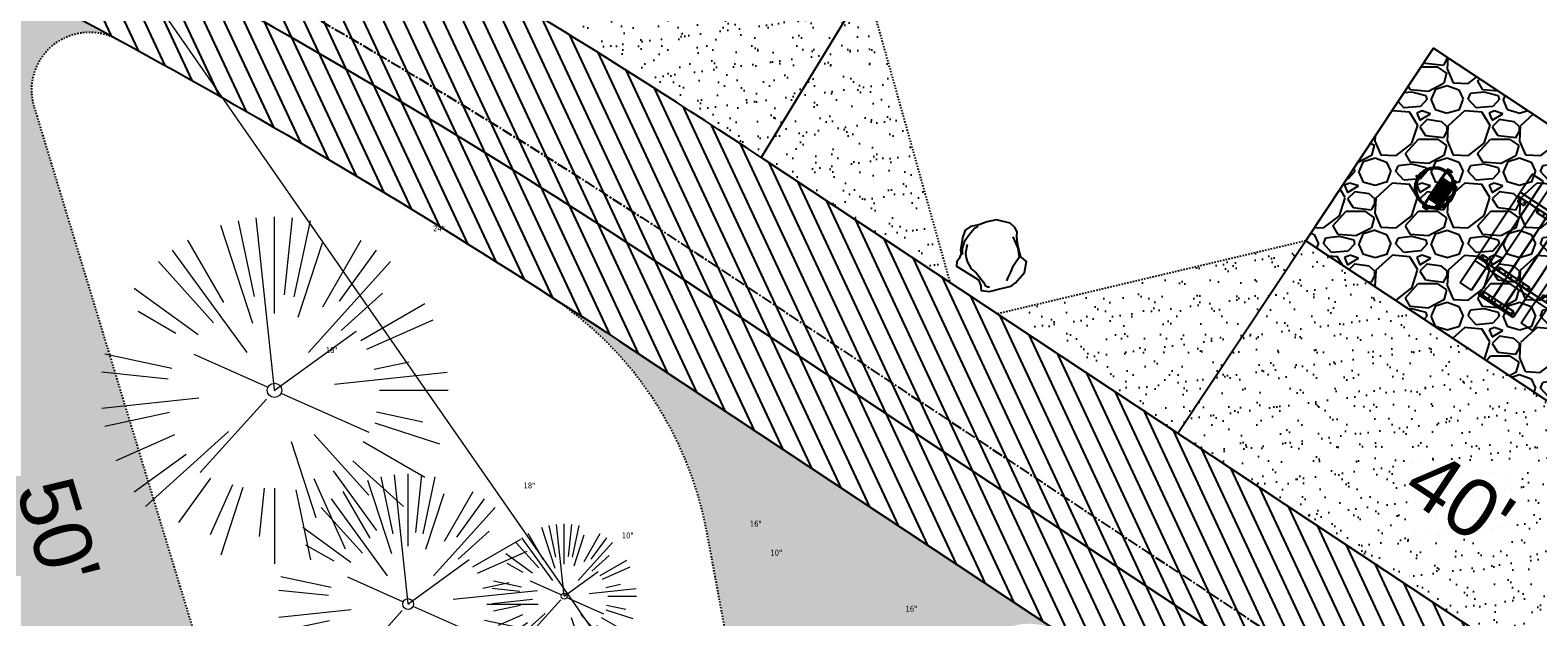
# Model space of a CAD drawing. Header units: feet. Extents: x 1134296 to 1140710, y 647902 to 649877.
# Tile 51 of 57: x 1134967 to 1135071, y 649199 to 649240. Entities that reach past the tile are written whole.
import ezdxf
from ezdxf.lldxf.tags import DXFTag

# ---------------------------------------------------------------- set-up
doc = ezdxf.new("R2010")
doc.units = ezdxf.units.FT
doc.header["$MEASUREMENT"] = 0
doc.linetypes.add('CENTER2', pattern=[1.125, 0.75, -0.125, 0.125, -0.125])
doc.linetypes.add('RAD', pattern=[0.13, 0.08, -0.05])
for name, color, linetype, lineweight in [('-ANGLE-IRON', 8, 'Continuous', 25), ('V-SITE-VEGE', 55, 'Continuous', 18), ('V-SITE-VEGE-TEXT', 8, 'Continuous', 18), ('V-UTIL-WATR-LINE', 8, 'WATER', 15)]:
    doc.layers.add(name, color=color, linetype=linetype, lineweight=lineweight)
for name, color, linetype in [('-BOLTS-LAGS-SCREWS', 7, 'Continuous'), ('-CONCRETE', 9, 'Continuous'), ('-HARDWARE', 7, 'Continuous'), ('-TIMBER', 5, 'Continuous'), ('C-CAMPSITE-PADS', 6, 'Continuous'), ('C-PRKG-ASPH', 8, 'Continuous'), ('C-PRKG-GRVL', 8, 'Continuous'), ('C-ROAD-ASPHALT', 1, 'Continuous'), ('C-ROAD-CNTR', 1, 'CENTER2'), ('C-ROAD-GRVL', 1, 'RAD'), ('C-SWLK-GRVL-PATT', 8, 'Continuous'), ('C-UTIL-WATER-MEP', 7, 'WATER (.5x)'), ('G-XREF', 7, 'Continuous'), ('L-BARRIERROCK', 6, 'Continuous')]:
    doc.layers.add(name, color=color, linetype=linetype)
doc.styles.add('Arial', font='arial.ttf')
doc.styles.add('SEI-Dim & Leader', font='tahoma.ttf')
doc.styles.get("Standard").update_dxf_attribs({"font": 'arial.ttf'})
tags = doc.linetypes.add('WATER', pattern='A,1.5,-0.2,["W",Standard,S=0.08,R=0,X=-0.1,Y=-0.04],-0.05', length=1.75).pattern_tags.tags
tags[6] = DXFTag(74, 10)
tags = doc.linetypes.add('WATER (.5x)', pattern='A,0.75,-0.2,["W",Standard,S=0.08,R=0,X=-0.1,Y=-0.04],-0.05', length=1).pattern_tags.tags
tags[6] = DXFTag(74, 10)
pattern_1 = [(37.50000000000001, (0, 0), (-0.06299335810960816, 1.926823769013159), [0, -1.52, 0, -1.7, 0, -1.625]), (7.499999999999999, (0, 0), (1.769776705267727, 2.82214606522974), [0, -0.82, 0, -1.37, 0, -0.525]), (327.5, (-1.23, 0), (3.114141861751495, 0.005659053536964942), [0, -0.5, 0, -1.8, 0, -2.35]), (317.5, (-1.23, 0), (3.006126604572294, 0.8776755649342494), [0, -0.25, 0, -1.18, 0, -1.35])]

# ---------------------------------------------------------------- blocks, each defined once
blk = doc.blocks.new('V-SITE-VEGE-Coniferious Tree 2')
at = {"color": 0, "linetype": 'ByBlock'}
for p, q in [((-0.0574950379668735, 0.2703678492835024), (-0.1039851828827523, 0.4890788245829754)), ((-0.0003172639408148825, 0.0025937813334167), (-0.05229705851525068, 0.4972664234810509)), ((-3.601054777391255e-05, 0.2219193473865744), (-3.601054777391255e-05, 0.5000060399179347)), ((0.02890183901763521, 0.2753366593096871), (0.05222503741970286, 0.4972664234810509)), ((0.0571938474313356, 0.2692740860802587), (0.1039131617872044, 0.4890788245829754)), ((-0.06264093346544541, 0.1926377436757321), (-0.1545378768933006, 0.4755369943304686)), ((-0.07913071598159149, 0.1088658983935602), (-0.2939353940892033, 0.4045257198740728)), ((-0.1460065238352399, 0.2528363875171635), (-0.2500390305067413, 0.4330260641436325)), ((0.06850648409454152, 0.2109817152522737), (0.1382469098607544, 0.425630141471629)), ((0.139142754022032, 0.2410654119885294), (0.2499670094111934, 0.4330260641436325)), ((0.1868724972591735, 0.2572635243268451), (0.2938633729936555, 0.4045257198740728)), ((-0.1756943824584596, 0.1950752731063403), (-0.3346129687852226, 0.3715878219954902)), ((0.09777767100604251, 0.108636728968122), (0.3345409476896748, 0.3715878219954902)), ((-0.2201011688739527, 0.1598873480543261), (-0.4045617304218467, 0.2938993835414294)), ((0.1919663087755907, 0.1728666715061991), (0.3115823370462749, 0.2805763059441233)), ((-0.2844040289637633, 0.1641894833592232), (-0.393144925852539, 0.2269610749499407)), ((0.2487690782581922, 0.143647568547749), (0.4329900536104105, 0.2500030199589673)), ((0.2658942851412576, 0.1183972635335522), (0.4567507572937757, 0.2033670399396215)), ((-0.0009318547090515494, -0.0006770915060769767), (0.2349564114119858, 0.1707208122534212)), ((-0.2961437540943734, 0.06292784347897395), (-0.4891148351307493, 0.1039491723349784)), ((-0.01992166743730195, 0.008854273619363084), (-0.2318825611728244, 0.1032199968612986)), ((-0.3060292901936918, 0.03215663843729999), (-0.4973024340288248, 0.05226104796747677)), ((0.173080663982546, 0.01818771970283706), (0.497230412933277, 0.05226104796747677)), ((0.2872695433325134, 0.06106323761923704), (0.3884790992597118, 0.08257391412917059)), ((0.3024988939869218, 0), (0.4999700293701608, 0)), ((-0.2182782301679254, -0.02292736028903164), (-0.4973024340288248, -0.05226104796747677)), ((-0.02300503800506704, -0.02554197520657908), (-0.2137781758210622, -0.2373882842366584)), ((0.01849546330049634, -0.008260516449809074), (0.2719985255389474, -0.1211160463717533)), ((-0.302185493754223, -0.0642195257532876), (-0.4891148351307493, -0.1039491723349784)), ((0.2936342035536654, -0.06241742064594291), (0.4274066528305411, -0.09084484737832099)), ((-0.2881436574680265, -0.1282723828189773), (-0.4568227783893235, -0.2033670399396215)), ((-0.1320480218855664, -0.1188660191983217), (-0.3716238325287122, -0.3345769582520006)), ((0.1143820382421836, -0.1271057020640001), (0.2718110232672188, -0.301920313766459)), ((0.2891445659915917, -0.09395946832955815), (0.4755009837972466, -0.1545018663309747)), ((0.04781873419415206, -0.1473038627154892), (0.1192466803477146, -0.3671294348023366)), ((0.2555295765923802, -0.1475434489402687), (0.4329900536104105, -0.2500030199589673)), ((-0.254528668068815, -0.1848980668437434), (-0.4045617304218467, -0.2938993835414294)), ((0.2253521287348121, -0.2029399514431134), (0.3715518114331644, -0.3345769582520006)), ((-0.1842986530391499, -0.2536176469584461), (-0.2766747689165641, -0.3807650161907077)), ((0.1131111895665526, -0.2541280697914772), (0.2033310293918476, -0.4567867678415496)), ((0.1688618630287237, -0.2324611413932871), (0.2938633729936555, -0.4045257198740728)), ((-0.1213812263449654, -0.2725449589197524), (-0.1855903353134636, -0.4167758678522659)), ((-0.09098502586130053, -0.2799408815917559), (-0.1545378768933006, -0.4755369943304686)), ((-0.02966136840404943, -0.2817638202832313), (-0.04434904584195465, -0.4216092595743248)), ((-3.601054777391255e-05, -0.2817638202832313), (-3.601054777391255e-05, -0.5000060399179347)), ((0.06104806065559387, -0.2873055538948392), (0.1039131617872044, -0.4890788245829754))]:
    blk.add_line(p, q, dxfattribs=at)
blk.add_circle((-3.601054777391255e-05, 0), 0.02083358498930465)
blk = doc.blocks.new('C_XBASE-PACTOLA_02403811')
at = {"layer": 'V-UTIL-WATR-LINE', "flags": 128}
blk.add_lwpolyline([(1134946.432, 649283.888), (1135074.541151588, 649099.5990538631), (1135109.755, 649053.73), (1135113.62, 649049.674), (1135081.394236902, 648993.5410676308), (1135100.461075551, 648963.8033200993), (1135008.674239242, 648766.4398010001)], dxfattribs=at)
at = {"layer": 'V-SITE-VEGE', "xscale": 23.99971008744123, "yscale": 23.99971008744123, "zscale": 23.99971008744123, "rotation": 8.537736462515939e-07}
blk.add_blockref('V-SITE-VEGE-Coniferious Tree 2', (1134983.934, 649214.889), dxfattribs=at)
at = {"layer": 'V-SITE-VEGE'}
for p, xscale, yscale, zscale in [((1134993.177, 649200.098), 17.99978256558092, 17.99978256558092, 17.99978256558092), ((1135003.966, 649200.641), 9.999879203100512, 9.999879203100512, 9.999879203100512)]:
    blk.add_blockref('V-SITE-VEGE-Coniferious Tree 2', p, dxfattribs=dict(at, xscale=xscale, yscale=yscale, zscale=zscale))
at = {"layer": 'V-SITE-VEGE-TEXT', "char_height": 0.4, "attachment_point": 7, "style": 'SEI-Dim & Leader'}
for s, insert in [('24"', (1134994.901125, 649225.889)), ('18"', (1134987.48534375, 649217.472)), ('18"', (1135001.15234375, 649208.098)), ('16"', (1135016.801083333, 649205.456)), ('10"', (1135007.952302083, 649204.641)), ('10"', (1135018.222302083, 649203.444)), ('16"', (1135027.567083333, 649199.567))]:
    blk.add_mtext(s, dxfattribs=dict(at, insert=insert))
blk = doc.blocks.new('10FT_Precast Table')
at = {"layer": '-ANGLE-IRON'}
for p, q in [((-28.53399626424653, 27.12499979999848), (-28.53399626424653, 33.62500020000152)), ((-28.53399626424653, 33.62500020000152), (-24.53403626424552, 33.62500020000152)), ((-24.53403626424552, 27.12499979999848), (-28.53399626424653, 27.12499979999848)), ((-24.53403626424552, 33.62500020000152), (-24.53403626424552, 27.12499979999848)), ((28.46604333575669, 27.12499979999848), (28.46604333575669, 33.62500020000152)), ((28.46604333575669, 33.62500020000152), (32.4660033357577, 33.62500020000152)), ((32.4660033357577, 27.12499979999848), (28.46604333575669, 27.12499979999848)), ((32.4660033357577, 33.62500020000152), (32.4660033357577, 27.12499979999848)), ((-49.49999999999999, 15.84066587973), (-52.49999999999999, 15.84066587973)), ((-52.49999999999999, 15.84066587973), (-52.49999999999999, -14.65933416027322)), ((-49.49999999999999, -14.65933416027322), (-49.49999999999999, 15.84066587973)), ((-25.53399626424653, 15.8406658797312), (-28.53399626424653, 15.8406658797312)), ((-28.53399626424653, 15.8406658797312), (-28.53399626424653, -14.65933416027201)), ((-25.53399626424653, -14.65933416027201), (-25.53399626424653, 15.8406658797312)), ((32.4660033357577, 15.84066587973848), (29.4660033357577, 15.84066587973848)), ((29.4660033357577, 15.84066587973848), (29.4660033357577, -14.65933416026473)), ((32.4660033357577, -14.65933416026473), (32.4660033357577, 15.84066587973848)), ((52.50000000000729, 15.8406658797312), (49.50000000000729, 15.8406658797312)), ((49.50000000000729, 15.8406658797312), (49.50000000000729, -14.65933416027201)), ((52.50000000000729, -14.65933416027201), (52.50000000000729, 15.8406658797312)), ((-52.49999999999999, -14.65933416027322), (-49.49999999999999, -14.65933416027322)), ((-28.53399626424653, -14.65933416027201), (-25.53399626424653, -14.65933416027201)), ((29.4660033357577, -14.65933416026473), (32.4660033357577, -14.65933416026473)), ((49.50000000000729, -14.65933416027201), (52.50000000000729, -14.65933416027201)), ((-28.53399626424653, -33.62500019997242), (-28.53399626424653, -27.12499979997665)), ((-28.53399626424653, -27.12499979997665), (-24.53403626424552, -27.12499979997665)), ((-24.53403626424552, -33.62500019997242), (-28.53399626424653, -33.62500019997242)), ((-24.53403626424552, -27.12499979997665), (-24.53403626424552, -33.62500019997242)), ((28.46604333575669, -33.62500019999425), (28.46604333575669, -27.1249997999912)), ((28.46604333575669, -27.1249997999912), (32.4660033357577, -27.1249997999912)), ((32.4660033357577, -33.62500019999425), (28.46604333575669, -33.62500019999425)), ((32.4660033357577, -27.1249997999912), (32.4660033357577, -33.62500019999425))]:
    blk.add_line(p, q, dxfattribs=at)
at = {"layer": '-BOLTS-LAGS-SCREWS'}
for centre in [(-26.53401626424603, 32.12500020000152), (-26.53401626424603, 28.62499979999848), (30.46602333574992, 32.12500020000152), (30.46602333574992, 28.62499979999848), (-50.99999999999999, 14.84066987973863), (-27.03399626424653, 14.84066987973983), (30.9660033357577, 14.84066987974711), (51.00000000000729, 14.84066987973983), (-50.99999999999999, 9.340670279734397), (-50.99999999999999, 3.340670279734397), (-27.03399626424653, 9.340670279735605), (-27.03399626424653, 3.340670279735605), (30.9660033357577, 9.34067027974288), (30.9660033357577, 3.340670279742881), (51.00000000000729, 9.340670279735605), (51.00000000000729, 3.340670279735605), (-50.99999999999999, -2.159338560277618), (-50.99999999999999, -8.159338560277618), (-27.03399626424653, -2.15933856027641), (-27.03399626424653, -8.15933856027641), (30.9660033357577, -2.159338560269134), (30.9660033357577, -8.159338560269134), (51.00000000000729, -2.15933856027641), (51.00000000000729, -8.15933856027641), (-50.99999999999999, -13.65933816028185), (-27.03399626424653, -13.65933816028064), (30.9660033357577, -13.65933816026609), (51.00000000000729, -13.65933816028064), (-26.53401626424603, -28.62499979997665), (-26.53401626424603, -32.12500019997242), (30.46602333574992, -28.6249997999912), (30.46602333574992, -32.12500019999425)]:
    blk.add_circle(centre, 0.15625000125, dxfattribs=at)
at = {"layer": '-CONCRETE'}
for p, q in [((-32.03399630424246, -35.99999999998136), (-32.03399630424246, 35.99999999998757)), ((-28.53399626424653, 35.99999999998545), (-28.53399626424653, 33.62500020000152)), ((-28.53399626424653, -27.12499979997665), (-28.53399626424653, 27.12499979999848)), ((32.4660033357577, 36), (32.4660033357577, 33.62500020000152)), ((32.4660033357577, -27.1249997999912), (32.4660033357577, 27.12499979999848)), ((35.96600337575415, -35.99999999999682), (35.96600337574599, 35.99999999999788)), ((-28.53399626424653, -35.99999999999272), (-28.53399626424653, -33.62500019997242)), ((32.4660033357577, -33.62500019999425), (32.4660033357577, -36))]:
    blk.add_line(p, q, dxfattribs=at)
at = {"layer": '-TIMBER'}
for p, q in [((-53.99999999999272, 24.74999999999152), (-54, 35.99999999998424)), ((-54, 35.99999999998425), (54, 36.0000000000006)), ((54.00000000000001, 24.75000000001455), (54.00000000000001, 36)), ((-54, 24.74999999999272), (53.99999999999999, 24.74999999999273)), ((-53.99999999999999, 6.465667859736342), (-53.99999999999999, 17.71566785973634)), ((-53.99999999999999, 17.71566785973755), (54, 17.71566785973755)), ((54.00000000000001, 17.71566785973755), (54.00000000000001, 6.46566785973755)), ((-53.99999999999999, 6.46566785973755), (54, 6.46566785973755)), ((-53.99999999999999, -5.034336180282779), (-53.99999999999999, 6.215667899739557)), ((-53.99999999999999, 6.215667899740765), (54, 6.215667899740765)), ((54.00000000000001, 6.215667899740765), (54.00000000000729, -5.034336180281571)), ((54.00000000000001, -5.034336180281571), (-53.99999999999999, -5.034336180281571)), ((-53.99999999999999, -16.53433614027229), (-53.99999999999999, -5.28433614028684)), ((54.00000000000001, -5.284336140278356), (-53.99999999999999, -5.284336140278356)), ((54.00000000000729, -5.28433614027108), (54.00000000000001, -16.53433614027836)), ((54.00000000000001, -16.53433614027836), (-53.99999999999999, -16.53433614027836)), ((-54, -35.99999999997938), (-53.99999999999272, -24.74999999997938)), ((-54, -24.74999999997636), (53.99999999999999, -24.75000000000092)), ((54.00000000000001, -36), (54.00000000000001, -24.75)), ((-54, -35.99999999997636), (53.99999999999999, -36.00000000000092))]:
    blk.add_line(p, q, dxfattribs=at)
blk = doc.blocks.new('*X386')
at = {"color": 0}
for p, q in [((146.0622026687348, 353.5980429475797), (146.1426743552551, 353.6785146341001)), ((146.0622026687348, 352.8909361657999), (146.8122026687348, 353.6409361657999)), ((146.0622026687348, 352.5373827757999), (146.8122026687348, 353.2873827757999)), ((146.0622026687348, 351.8302759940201), (146.8122026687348, 352.5802759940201)), ((146.0622026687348, 351.4767226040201), (146.8122026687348, 352.2267226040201)), ((146.0622026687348, 350.7696158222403), (146.8122026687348, 351.5196158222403)), ((146.3246548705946, 350.6785146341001), (146.8122026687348, 351.1660624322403))]:
    blk.add_line(p, q, dxfattribs=at)
blk = doc.blocks.new('Pilot Rocks FS-30_18_PA')
at = {"layer": '-HARDWARE'}
for p, q in [((-8.817777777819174, 0.04421580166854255), (-17.86666666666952, 0.04421580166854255)), ((-17.86666666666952, 0.04421580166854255), (-12.77892653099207, 0.04421580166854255)), ((-10.20000000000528, 0.04421580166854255), (10.19999999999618, 0.04421580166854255)), ((8.817777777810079, 0.04421580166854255), (17.86666666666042, 0.04421580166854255)), ((12.77892653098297, 0.04421580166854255), (17.86666666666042, 0.04421580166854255)), ((-18.93333333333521, -4.555784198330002), (-18.93333333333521, -1.355784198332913)), ((-18.93333333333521, -1.355784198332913), (-18.86666666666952, -1.355784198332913)), ((-18.86666666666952, -1.355784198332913), (-18.86666666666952, -0.9557841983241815)), ((-18.86666666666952, -1.355784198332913), (-18.86666666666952, -0.9557841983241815)), ((-18.20000000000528, -1.355784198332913), (-18.20000000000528, -0.9557841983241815)), ((-18.20000000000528, -0.9557841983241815), (-18.20000000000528, -1.355784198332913)), ((-18.20000000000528, -1.355784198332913), (-18.13333333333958, -1.355784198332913)), ((-18.13333333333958, -1.355784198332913), (-18.13333333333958, -4.555784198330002)), ((-8.817777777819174, -0.6224508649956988), (-17.86666666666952, -0.6224508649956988)), ((-13.33940419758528, -0.6224508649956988), (-17.86666666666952, -0.6224508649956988)), ((-10.20000000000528, -0.6224508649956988), (10.19999999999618, -0.6224508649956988)), ((-10.20000000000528, -0.6224508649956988), (-10.20000000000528, -11.31238912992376)), ((-10.20000000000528, -11.31238912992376), (-10.20000000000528, -14.84572246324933)), ((-9.533333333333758, -0.6224508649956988), (-9.533333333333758, -11.31238912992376)), ((-9.533333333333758, -11.31238912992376), (-9.533333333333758, -14.84572246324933)), ((-9.533333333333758, -11.64572246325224), (9.533333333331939, -11.64572246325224)), ((-9.533333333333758, -12.31238912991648), (9.533333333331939, -12.31238912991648)), ((-8.817777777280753, -0.6224508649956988), (-8.817777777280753, -11.64572246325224)), ((-8.284444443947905, -0.6224508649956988), (-8.284444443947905, -11.64572246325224)), ((-7.502222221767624, -0.6224508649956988), (-7.502222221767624, -11.64572246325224)), ((-6.9688888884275, -0.6224508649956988), (-6.9688888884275, -11.64572246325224)), ((-6.18666666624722, -0.6224508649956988), (-6.18666666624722, -11.64572246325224)), ((-5.653333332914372, -0.6224508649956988), (-5.653333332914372, -11.64572246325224)), ((-4.871111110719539, -0.6224508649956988), (-4.871111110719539, -11.64572246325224)), ((-4.337777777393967, -0.6224508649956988), (-4.337777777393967, -11.64572246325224)), ((-3.555555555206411, -0.6224508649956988), (-3.555555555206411, -11.64572246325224)), ((-3.022222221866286, -0.6224508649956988), (-3.022222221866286, -11.64572246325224)), ((-2.23999999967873, -0.6224508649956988), (-2.23999999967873, -11.64572246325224)), ((-1.706666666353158, -0.6224508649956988), (-1.706666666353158, -11.64572246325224)), ((-0.9244444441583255, -0.6224508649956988), (-0.9244444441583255, -11.64572246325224)), ((-0.3911111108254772, -0.6224508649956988), (-0.3911111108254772, -11.64572246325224)), ((0.3911111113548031, -0.6224508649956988), (0.3911111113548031, -11.64572246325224)), ((0.9244444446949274, -0.6224508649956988), (0.9244444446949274, -11.64572246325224)), ((1.706666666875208, -0.6224508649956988), (1.706666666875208, -11.64572246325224)), ((2.240000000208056, -0.6224508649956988), (2.240000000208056, -11.64572246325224)), ((3.022222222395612, -0.6224508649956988), (3.022222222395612, -11.64572246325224)), ((3.555555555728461, -0.6224508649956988), (3.555555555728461, -11.64572246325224)), ((4.337777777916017, -0.6224508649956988), (4.337777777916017, -11.64572246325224)), ((4.871111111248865, -0.6224508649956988), (4.871111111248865, -11.64572246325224)), ((5.653333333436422, -0.6224508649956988), (5.653333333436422, -11.64572246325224)), ((6.18666666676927, -0.6224508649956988), (6.18666666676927, -11.64572246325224)), ((6.968888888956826, -0.6224508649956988), (6.968888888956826, -11.64572246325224)), ((7.502222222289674, -0.6224508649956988), (7.502222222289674, -11.64572246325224)), ((8.28444444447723, -0.6224508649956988), (8.28444444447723, -11.64572246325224)), ((8.817777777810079, -0.6224508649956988), (8.817777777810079, -11.64572246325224)), ((17.86666666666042, -0.6224508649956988), (8.817777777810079, -0.6224508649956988)), ((9.533333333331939, -0.6224508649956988), (9.533333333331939, -11.31238912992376)), ((9.533333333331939, -11.31238912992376), (9.533333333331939, -14.84572246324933)), ((10.19999999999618, -0.6224508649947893), (10.19999999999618, -11.31238912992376)), ((10.19999999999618, -11.31238912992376), (10.19999999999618, -14.84572246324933)), ((18.13333333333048, -4.555784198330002), (18.13333333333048, -1.355784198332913)), ((18.13333333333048, -1.355784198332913), (18.19999999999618, -1.355784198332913)), ((18.93333333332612, -4.555784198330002), (18.13333333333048, -4.555784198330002)), ((18.19999999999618, -1.355784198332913), (18.19999999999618, -0.9557841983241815)), ((18.19999999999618, -1.355784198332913), (18.19999999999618, -0.9557841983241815)), ((18.86666666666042, -1.355784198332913), (18.86666666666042, -0.9557841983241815)), ((18.86666666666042, -0.9557841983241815), (18.86666666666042, -1.355784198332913)), ((18.86666666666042, -1.355784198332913), (18.93333333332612, -1.355784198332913)), ((18.93333333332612, -1.355784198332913), (18.93333333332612, -4.555784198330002)), ((-10.20000000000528, -13.68324198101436), (-10.20000000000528, -14.84572246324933)), ((-9.533333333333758, -14.84572246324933), (-9.533333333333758, -14.47618734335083)), ((9.533333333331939, -14.47618734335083), (9.533333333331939, -14.84572246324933)), ((10.19999999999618, -14.84572246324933), (10.19999999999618, -13.68324198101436))]:
    blk.add_line(p, q, dxfattribs=at)
at = {"layer": '-HARDWARE', "flags": 128}
for points in [[(0.04426932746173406, 18.18944163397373, 1), (-0.6223972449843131, 18.18908719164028), (-0.6206959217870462, 14.98908764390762, 1), (0.04597065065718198, 14.98944208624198), (0.04426932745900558, 18.18944163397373)], [(-11.77825193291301, -8.933957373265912, -1), (-11.29140720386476, -9.3893985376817), (-13.47752479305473, -11.72625323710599, -1), (-13.96436952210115, -11.27081207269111), (-11.77825193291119, -8.93395737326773)], [(11.77825193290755, -8.933957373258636, 1), (11.29140720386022, -9.389398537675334), (13.47752479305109, -11.72625323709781, 1), (13.96436952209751, -11.27081207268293), (11.77825193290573, -8.933957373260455)]]:
    blk.add_lwpolyline(points, format="xyb", dxfattribs=at)
at = {"layer": '-HARDWARE'}
for points in [[(-18.93333333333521, -4.555784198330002), (-18.93333333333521, -1.355784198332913), (-18.13333333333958, -1.355784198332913), (-18.13333333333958, -4.555784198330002)], [(-7.502222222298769, -11.64572246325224), (-8.28444444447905, -11.64572246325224), (-8.28444444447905, -0.6224508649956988), (-7.502222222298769, -0.6224508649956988)], [(-6.186666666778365, -11.64572246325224), (-6.968888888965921, -11.64572246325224), (-6.968888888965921, -0.6224508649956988), (-6.186666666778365, -0.6224508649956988)], [(-4.87111111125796, -11.64572246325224), (-5.653333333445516, -11.64572246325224), (-5.653333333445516, -0.6224508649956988), (-4.87111111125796, -0.6224508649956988)], [(-3.555555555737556, -11.64572246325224), (-4.337777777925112, -11.64572246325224), (-4.337777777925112, -0.6224508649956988), (-3.555555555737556, -0.6224508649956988)], [(-2.240000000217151, -11.64572246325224), (-3.022222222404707, -11.64572246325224), (-3.022222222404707, -0.6224508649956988), (-2.240000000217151, -0.6224508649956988)], [(-0.9244444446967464, -11.64572246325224), (-1.706666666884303, -11.64572246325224), (-1.706666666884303, -0.6224508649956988), (-0.9244444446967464, -0.6224508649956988)], [(-0.3911111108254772, -11.64572246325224), (0.3911111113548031, -11.64572246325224), (0.3911111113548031, -0.6224508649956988), (-0.3911111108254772, -0.6224508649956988)], [(0.9244444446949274, -11.64572246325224), (1.706666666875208, -11.64572246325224), (1.706666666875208, -0.6224508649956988), (0.9244444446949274, -0.6224508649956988)], [(2.240000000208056, -11.64572246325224), (3.022222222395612, -11.64572246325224), (3.022222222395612, -0.6224508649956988), (2.240000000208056, -0.6224508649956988)], [(3.555555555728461, -11.64572246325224), (4.337777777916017, -11.64572246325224), (4.337777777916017, -0.6224508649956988), (3.555555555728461, -0.6224508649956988)], [(4.871111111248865, -11.64572246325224), (5.653333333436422, -11.64572246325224), (5.653333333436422, -0.6224508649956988), (4.871111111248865, -0.6224508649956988)], [(6.18666666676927, -11.64572246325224), (6.968888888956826, -11.64572246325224), (6.968888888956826, -0.6224508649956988), (6.18666666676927, -0.6224508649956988)], [(7.502222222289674, -11.64572246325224), (8.28444444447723, -11.64572246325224), (8.28444444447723, -0.6224508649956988), (7.502222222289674, -0.6224508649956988)], [(18.93333333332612, -4.555784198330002), (18.93333333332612, -1.355784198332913), (18.13333333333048, -1.355784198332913), (18.13333333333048, -4.555784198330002)]]:
    blk.add_lwpolyline(points, close=True, dxfattribs=at)
for centre, radius, start, end in [((0, 9.094947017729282e-13), 17.06666666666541, 0.1484403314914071, 179.8515596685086), ((0, 0), 15.73333333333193, 0.1610200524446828, 179.8389799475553), ((-17.86666666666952, -0.9557841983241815), 1, 90, 180), ((-17.86666666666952, -0.9557841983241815), 1, 90, 180), ((17.86666666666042, -0.9557841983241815), 1, 0, 90), ((17.86666666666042, -0.9557841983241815), 1, 0, 90), ((-17.86666666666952, -0.9557841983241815), 0.3333333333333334, 90, 180), ((-17.86666666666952, -0.9557841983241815), 0.3333333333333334, 90, 180), ((0, 9.094947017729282e-13), 17.06666666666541, 182.0901397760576, 220.7490543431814), ((0, 0), 15.73333333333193, 182.2673591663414, 220.2247561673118), ((-9.094947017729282e-13, 1.818989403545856e-12), 17.06666666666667, 220.7490543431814, 233.2977773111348), ((-9.094947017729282e-13, 1.818989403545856e-12), 15.73333333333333, 220.2247561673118, 229.5860659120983), ((-9.866666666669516, -11.64572246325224), 0.3333333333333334, 0, 180), ((9.866666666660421, -11.64572246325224), 0.3333333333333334, 0, 180), ((-9.094947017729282e-13, 1.818989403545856e-12), 15.73333333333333, 310.4139340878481, 319.7752438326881), ((-6.821210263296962e-11, 6.548361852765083e-11), 17.06666666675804, 306.7022226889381, 319.2509456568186), ((0, 0), 15.73333333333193, 319.7752438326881, 357.7326408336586), ((0, 9.094947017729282e-13), 17.06666666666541, 319.2509456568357, 357.9098602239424), ((17.86666666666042, -0.9557841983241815), 0.3333333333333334, 0, 90), ((17.86666666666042, -0.9557841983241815), 0.3333333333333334, 0, 90), ((-9.866666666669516, -14.84572246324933), 0.3333333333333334, 180, 0), ((-9.866666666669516, -14.84572246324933), 0.3333333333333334, 180, 0), ((-9.094947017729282e-13, 1.818989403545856e-12), 15.73333333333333, 232.7040475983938, 307.2959524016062), ((-9.094947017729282e-13, 1.818989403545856e-12), 17.06666666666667, 236.0413981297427, 303.9586018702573), ((9.866666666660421, -14.84572246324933), 0.3333333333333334, 180, 0), ((9.866666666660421, -14.84572246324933), 0.3333333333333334, 180, 0)]:
    blk.add_arc(centre, radius, start, end, dxfattribs=at)
at = {"layer": '-HARDWARE', "rotation": 180}
for p, xscale, yscale, zscale in [((137.6663495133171, 372.583162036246), 1.066666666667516, 1.066666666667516, 1.066666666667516), ((-137.6663495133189, 372.583162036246), -1.066666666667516, 1.066666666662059, 1.066666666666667)]:
    blk.add_blockref('*X386', p, dxfattribs=dict(at, xscale=xscale, yscale=yscale, zscale=zscale))
blk = doc.blocks.new("5'_BarrierRock")
at = {"layer": 'L-BARRIERROCK', "flags": 128}
for points in [[(3.796977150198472, 25.21031587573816), (-3.971151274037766, 23.41838866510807), (-10.84293678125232, 21.02912666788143), (-17.7147222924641, 19.53586684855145), (-22.19627771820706, 16.54930863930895), (-24.28770915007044, 10.27760197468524), (-26.0803419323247, 0.1233349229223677), (-25.48279766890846, -2.863184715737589), (-26.97668484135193, -7.044335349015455), (-29.06806322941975, -9.732226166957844), (-29.36686187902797, -13.31608058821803), (-11.14168239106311, -24.66494006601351), (-9.05030400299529, -29.74205430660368), (-9.05030400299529, -31.53398151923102), (-8.751505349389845, -33.62457612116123), (-1.87971984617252, -34.52053972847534), (7.680988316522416, -31.83264891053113), (16.04666099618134, -30.04072169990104), (19.63192655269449, -27.3528308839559), (27.10125632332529, -18.69186222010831), (28.89388910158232, -9.433597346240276), (24.11353502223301, -5.551075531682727), (22.02210359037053, 1.616633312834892), (21.42455933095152, 6.096412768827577), (20.82701507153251, 11.17356558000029), (21.12581372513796, 15.05604882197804), (19.03438229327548, 18.63990324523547), (15.15031808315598, 22.22375766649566), (3.796977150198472, 25.21031587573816)], [(-24.28770915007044, -3.759148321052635), (-24.28770915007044, 1.317965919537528), (-22.19627771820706, 8.187007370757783), (-18.61101215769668, 13.26412161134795), (-14.42820234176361, 18.04260703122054), (-11.44048104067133, 19.83453424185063)], [(-20.40364493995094, 4.603152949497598), (-21.8975321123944, -2.56455589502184), (-21.29998785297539, -6.447039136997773), (-20.40364493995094, -9.433597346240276), (-17.11717803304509, -15.70534258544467), (-12.93431516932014, -18.99052961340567), (-6.958872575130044, -26.75553466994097), (-5.46498540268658, -29.44342548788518), (-3.373607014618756, -30.63801791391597), (-1.87971984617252, -30.63801791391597)], [(17.54049512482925, 10.8748981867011), (21.62729471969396, 1.526720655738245), (22.61964785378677, -6.148371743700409), (17.24174951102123, -14.21204419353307), (15.44911673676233, -18.39319482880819), (13.35768530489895, -22.87301285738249), (12.1625967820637, -25.56090367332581)]]:
    blk.add_lwpolyline(points, dxfattribs=at)
blk = doc.blocks.new('C_PBASE-PACTOLA_02403811')
at = {"layer": 'C-CAMPSITE-PADS'}
for points in [[(1135055.243000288, 649225.2323961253), (1135064.083509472, 649238.5682649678), (1135097.423181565, 649216.4669920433), (1135088.582672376, 649203.1311231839)], [(1135055.243000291, 649225.2323961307), (1135088.582672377, 649203.131123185)]]:
    blk.add_lwpolyline(points, dxfattribs=at)
at = {"layer": 'C-ROAD-ASPHALT'}
blk.add_lwpolyline([(1134916.811965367, 648653.2299950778), (1134952.321656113, 648718.215074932, 0.01915469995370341), (1134969.657277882, 648753.0477392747), (1135036.873309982, 648902.1641641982, 0.009218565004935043), (1135044.254367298, 648919.3790657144), (1135101.509820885, 649060.0203951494, 0.04927264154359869), (1135107.544114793, 649080.3791714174), (1135113.245677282, 649110.0761826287, 0.3025232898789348), (1135079.742163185, 649189.7952543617), (1135017.583038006, 649231.0012923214, 0.03670103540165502), (1134952.658282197, 649267.4907225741), (1134930.361796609, 649277.95101182, 0.265468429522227), (1134828.518541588, 649269.7547374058), (1134807.494103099, 649255.3935736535, 0.04164346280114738), (1134780.654611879, 649233.5777859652), (1134706.829601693, 649162.5981949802, 0.05765878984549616), (1134625.196538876, 649063.6602364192, -0.5722564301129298), (1134616.582948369, 649064.0343807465), (1134601.857481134, 649091.7855040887)], format="xyb", dxfattribs=at)
blk.add_lwpolyline([(1134609.502741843, 649004.1715281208, -0.08481675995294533), (1134717.918854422, 649151.0643979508), (1134791.743864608, 649222.0439889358, -0.04164346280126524), (1134816.518779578, 649242.1816391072), (1134837.543218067, 649256.5428028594, -0.2654684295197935), (1134923.566161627, 649263.4658695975), (1134945.862647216, 649253.0055803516, -0.03670103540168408), (1135008.742528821, 649217.6654234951), (1135070.901654, 649176.4593855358, -0.3025232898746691), (1135097.532652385, 649113.0929439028), (1135091.831089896, 649083.3959326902, -0.0492726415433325), (1135086.690765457, 649066.0532714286), (1135029.43531187, 648925.4119419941, -0.009218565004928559), (1135022.286728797, 648908.7392420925), (1134970.105907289, 648792.9779079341, 0.09466954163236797), (1134957.786175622, 648834.7349342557), (1134921.92741579, 648904.3472810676, 0.300313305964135), (1134722.086161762, 649016.5601342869), (1134632.500993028, 649010.1122188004, 0.09071439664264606)], format="xyb", close=True, dxfattribs=at)
at = {"layer": 'C-ROAD-CNTR', "flags": 128}
blk.add_lwpolyline([(1134682.815781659, 648422.2458494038), (1134669.21986276, 648425.8462855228, -0.1774687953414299), (1134620.150062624, 648460.1534391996), (1134616.502637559, 648465.3792168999, -0.1042089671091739), (1134576.197064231, 648560.2628234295), (1134558.554057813, 648650.0509356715, -0.01381007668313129), (1134553.979962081, 648677.2843639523), (1134544.902369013, 648742.2703875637, -0.09433329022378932), (1134550.434197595, 648854.3354307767), (1134558.997505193, 648889.7214101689, -0.1428635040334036), (1134712.374228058, 649156.8312964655), (1134786.199238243, 649227.8108874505, -0.04164346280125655), (1134812.006441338, 649248.7876063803), (1134833.030879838, 649263.1487701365, -0.2654684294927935), (1134926.96397912, 649270.7084407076), (1134949.260464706, 649260.2481514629, -0.03670103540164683), (1135013.162783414, 649224.3333579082), (1135075.321908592, 649183.1273199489, -0.3025232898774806), (1135105.389164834, 649111.5845632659), (1135099.687602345, 649081.8875520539, -0.04927264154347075), (1135094.100293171, 649063.036833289), (1135036.844839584, 648922.3955038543, -0.009218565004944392), (1135029.58001939, 648905.4517031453), (1134962.363987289, 648756.3352782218, -0.01915469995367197), (1134945.301367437, 648722.0511597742), (1134909.791676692, 648657.06607992, -0.111236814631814), (1134866.238656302, 648607.5744966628), (1134762.181369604, 648532.0907847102, 0.3229446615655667), (1134716.395894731, 648393.2215671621), (1134719.721086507, 648382.7059234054, -0.1714240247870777), (1134715.287797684, 648249.5554414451), (1134707.163513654, 648228.7837741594, -0.02272318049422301), (1134688.713657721, 648187.2766264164, 0.05045028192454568), (1134653.344169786, 648094.1277041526)], format="xyb", dxfattribs=at)
at = {"layer": 'C-ROAD-GRVL', "flags": 128}
for points in [[(1135024.853081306, 649242.9656757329), (1135030.646593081, 649222.341303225)], [(1134982.081430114, 649185.9651927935), (1134967.326151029, 649234.5224761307)], [(1135055.243000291, 649225.2323961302), (1135033.900114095, 649220.1845046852)]]:
    blk.add_lwpolyline(points, dxfattribs=at)
for points in [[(1134967.326151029, 649234.5224761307, -0.6719103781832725), (1134973.07348677, 649239.1944616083)], [(1135024.242800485, 649149.0482987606), (1135013.829255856, 649205.1004330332, 0.2069378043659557), (1135002.759101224, 649221.5696725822)]]:
    blk.add_lwpolyline(points, format="xyb", dxfattribs=at)
at = {"layer": 'C-UTIL-WATER-MEP', "flags": 128}
blk.add_lwpolyline([(1134713.292159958, 648416.2441137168), (1134669.731849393, 648427.7796426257, -0.1774687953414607), (1134621.79009064, 648461.2981261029), (1134618.142665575, 648466.5239038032, -0.1042089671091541), (1134578.159536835, 648560.6484414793), (1134560.516530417, 648650.4365537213, -0.01381007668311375), (1134555.960731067, 648677.5610482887), (1134546.883138, 648742.5470719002, -0.09433329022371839), (1134552.378087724, 648853.8650148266), (1134560.941395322, 648889.2509942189, -0.1428635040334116), (1134713.760384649, 649155.3895718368), (1134787.585394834, 649226.3691628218, -0.04164346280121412), (1134813.134525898, 649247.1361145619), (1134834.158964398, 649261.4972783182, -0.2654684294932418), (1134926.114524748, 649268.8977979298), (1134948.411010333, 649258.437508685, -0.03670103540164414), (1135012.057719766, 649222.6663743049), (1135074.216844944, 649181.4603363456, -0.302523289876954), (1135103.425036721, 649111.961658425), (1135097.723474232, 649082.264647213, -0.04927264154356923), (1135092.247911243, 649063.7909428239), (1135034.992457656, 648923.1496133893, -0.009218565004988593), (1135027.756696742, 648906.273587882), (1134960.540664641, 648757.1571629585, -0.01915469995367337), (1134943.546295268, 648723.0101809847), (1134908.036604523, 648658.0251011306, -0.1112368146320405), (1134865.064291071, 648609.1934056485), (1134761.007004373, 648533.7096936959, 0.1574684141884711), (1134714.965670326, 648470.6755079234, 0.1574684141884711)], format="xyb", dxfattribs=at)
at = {"layer": 'Defpoints', "flags": 128}
for points in [[(1135024.853081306, 649242.9656757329), (1135017.583038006, 649231.0012923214)], [(1135055.243000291, 649225.2323961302), (1135046.40249112, 649211.8965273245)]]:
    blk.add_lwpolyline(points, dxfattribs=at)
at = {"layer": '-HARDWARE', "xscale": 0.08333333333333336, "yscale": 0.08333333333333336, "zscale": 0.08333333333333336, "rotation": 56.45911939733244}
blk.add_blockref('Pilot Rocks FS-30_18_PA', (1135064.182632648, 649228.9043802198), dxfattribs=at)
at = {"xscale": 0.08333333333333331, "yscale": 0.08333333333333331, "zscale": 0.08333333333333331, "rotation": 56.45911938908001}
blk.add_blockref('10FT_Precast Table', (1135070.915394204, 649224.4411509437), dxfattribs=at)
at = {"layer": 'L-BARRIERROCK', "xscale": 0.08333333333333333, "yscale": 0.08333333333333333, "zscale": 0.08333333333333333}
blk.add_blockref("5'_BarrierRock", (1135033.537607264, 649224.5982667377), dxfattribs=at)
at = {"layer": 'C-CAMPSITE-PADS', "char_height": 4, "attachment_point": 1, "style": 'Arial'}
for s, width, insert, rotation in [("40'", 0.8890231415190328, (1135063.966508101, 649211.0267346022), 326.45911933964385), ("50'", 0.889023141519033, (1134969.859957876, 649209.2096881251), 286.85888291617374)]:
    blk.add_mtext_dynamic_manual_height_columns(s, width=width, gutter_width=1, heights=[0], dxfattribs=dict(at, insert=insert, rotation=rotation))
blk = doc.blocks.new('C_PHTCH-PACTOLA_02403811')
at = {"layer": 'C-PRKG-ASPH'}
h = blk.add_hatch(dxfattribs=at)
h.set_pattern_fill('ANSI31', color=256, scale=10, angle=70)
h.set_pattern_definition([(115, (0, 0), (-1.132884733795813, -0.5282728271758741), [])])
edge = h.paths.add_edge_path(flags=16)
edge.add_arc((1135093.567290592, 648760.3570235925), 541.9999999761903, 143.5703577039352, 153.2664360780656, ccw=False)
edge.add_arc((1135093.567290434, 648760.3570237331), 541.9999997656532, 133.8742793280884, 143.5703577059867, ccw=False)
edge.add_line((1134717.918854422, 649151.0643979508), (1134791.743864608, 649222.0439889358))
edge.add_arc((1134924.814897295, 649083.6384245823), 191.9999999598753, 124.33581191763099, 133.8742793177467, ccw=False)
edge.add_line((1134816.518779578, 649242.1816391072), (1134837.543218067, 649256.5428028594))
edge.add_arc((1134886.614896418, 649184.7029087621), 87.00000000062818, 64.86660358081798, 124.33581191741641, ccw=False)
edge.add_line((1134923.566161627, 649263.4658695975), (1134945.862647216, 649253.0055803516))
edge.add_arc((1134736.896871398, 648807.5874571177), 491.9999999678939, 56.45911934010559, 64.86660355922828, ccw=False)
edge.add_line((1135008.742528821, 649217.6654234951), (1135070.901654, 649176.4593855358))
edge.add_arc((1135036.644680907, 649124.7828938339), 62.00000000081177, -10.868034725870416, 56.45911933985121, ccw=False)
edge.add_line((1135097.532652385, 649113.0929439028), (1135091.831089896, 649083.3959326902))
edge.add_arc((1135001.481196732, 649100.7423100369), 92.00000001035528, 337.8486329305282, 349.13196525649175, ccw=False)
edge.add_line((1135086.690765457, 649066.0532714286), (1135029.43531187, 648925.4119419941))
edge.add_arc((1134573.749357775, 649110.9228871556), 491.9999995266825, 335.73595333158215, 337.84863296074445, ccw=False)
edge.add_line((1135022.286728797, 648908.7392420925), (1134970.105907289, 648792.9779079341))
edge.add_line((1134970.105907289, 648792.9779079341), (1134955.070696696, 648759.622817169))
edge.add_arc((1134506.533324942, 648961.8064625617), 492.0000003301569, 331.3465562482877, 335.7359533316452, ccw=False)
edge.add_line((1134938.281078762, 648725.8872446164), (1134902.771388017, 648660.9021647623))
edge.add_arc((1134778.161263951, 648728.9926705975), 142.0000000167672, 305.95733191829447, 331.34655630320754, ccw=False)
edge.add_line((1134861.541195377, 648614.0501326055), (1134757.483908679, 648538.5664206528))
edge.add_arc((1134835.579196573, 648430.9089730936), 133.0000000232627, 125.9573319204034, 166.4171722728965)
edge.add_arc((1134672.277915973, 648470.363906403), 35.00000000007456, 244.10855969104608, 346.41717227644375, ccw=False)
edge.add_arc((1134691.461854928, 648509.9128519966), 78.95614352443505, 214.9055155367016, 244.1168481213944, ccw=False)
edge.add_line((1134626.710174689, 648464.732186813), (1134623.062749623, 648469.9579645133))
edge.add_arc((1134821.506139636, 648608.4650796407), 241.9999999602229, 191.1167612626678, 214.9138039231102, ccw=False)
edge.add_line((1134584.046954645, 648561.8052956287), (1134566.403948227, 648651.5934078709))
edge.add_arc((1135049.172208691, 648746.4554480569), 491.9999999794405, 187.9519260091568, 191.1167612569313, ccw=False)
edge.add_line((1134561.903038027, 648678.391101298), (1134552.825444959, 648743.3771249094))
edge.add_arc((1134842.017716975, 648783.7730382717), 292.0000000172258, 166.3961174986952, 187.9519260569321, ccw=False)
edge.add_line((1134558.209758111, 648852.4537669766), (1134566.77306571, 648887.8397463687))
edge.add_arc((1135093.567290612, 648760.357023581), 542.0000000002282, 158.0478401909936, 166.396117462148, ccw=False)
edge.add_arc((1135093.567290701, 648760.357023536), 542.0000000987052, 153.2664360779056, 158.0478401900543, ccw=False)
edge = h.paths.add_edge_path()
edge.add_line((1134664.934415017, 648091.0186503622), (1134641.753924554, 648097.236757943))
edge.add_arc((1135131.441785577, 647965.8792352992), 506.9999999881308, 154.1154939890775, 164.9840567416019, ccw=False)
edge.add_arc((1135131.44177555, 647965.8792402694), 506.9999887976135, 153.4314984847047, 154.115493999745, ccw=False)
edge.add_arc((1134241.513528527, 648410.9103548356), 488.0000000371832, 333.4314984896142, 338.6383717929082)
edge.add_line((1134695.987914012, 648233.1548120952), (1134704.112198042, 648253.9264793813))
edge.add_arc((1134529.027803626, 648322.4060737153), 188.0000000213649, 338.6383717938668, 377.1954705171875)
edge.add_arc((1134651.306425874, 648360.2470375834), 60.00000000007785, 17.1954705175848, 74.97265706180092)
edge.add_line((1134666.863224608, 648418.1951696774), (1134661.500576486, 648419.8056636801))
edge.add_arc((1134691.489318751, 648509.9450223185), 94.99699278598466, 223.9418846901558, 251.5980721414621, ccw=False)
edge.add_arc((1134691.535842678, 648509.9839590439), 95.05751145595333, 214.9165962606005, 223.9393241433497, ccw=False)
edge.add_line((1134613.590003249, 648455.5746160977), (1134609.942525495, 648460.8004692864))
edge.add_arc((1134821.506139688, 648608.4650796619), 258.0000000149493, 191.1167612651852, 214.9138039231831, ccw=False)
edge.add_line((1134568.347173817, 648558.7203512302), (1134550.704167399, 648648.5084634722))
edge.add_arc((1135049.172208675, 648746.4554480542), 507.9999999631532, 187.9519260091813, 191.1167612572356, ccw=False)
edge.add_line((1134546.056886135, 648676.177626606), (1134536.979293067, 648741.163650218))
edge.add_arc((1134842.01771694, 648783.7730382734), 307.9999999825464, 166.3961174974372, 187.9519260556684, ccw=False)
edge.add_line((1134542.658637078, 648856.2170945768), (1134551.221944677, 648891.6030739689))
edge.add_arc((1135093.567290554, 648760.3570237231), 557.9999999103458, 163.9213237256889, 166.3961174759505, ccw=False)
edge.add_arc((1134538.177323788, 648920.4382053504), 19.99999999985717, 343.9213237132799, 402.7699397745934)
edge.add_line((1134552.859048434, 648934.0193305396), (1134533.446357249, 648955.005204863))
edge.add_arc((1135093.567290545, 648760.3570234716), 592.9783928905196, 146.0187423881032, 160.8370986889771, ccw=False)
edge.add_line((1134601.857481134, 649091.7855040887), (1134616.582948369, 649064.0343807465))
edge.add_arc((1134620.999668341, 649066.3780071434), 5.000000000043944, 207.9515834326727, 327.0740857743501)
edge.add_arc((1135093.567290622, 648760.3570235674), 558.0000000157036, 133.8742793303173, 147.0740857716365, ccw=False)
edge.add_line((1134706.829601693, 649162.5981949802), (1134780.654611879, 649233.5777859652))
edge.add_arc((1134924.814897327, 649083.6384245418), 208.0000000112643, 124.3358119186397, 133.8742793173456, ccw=False)
edge.add_line((1134807.494103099, 649255.3935736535), (1134828.518541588, 649269.7547374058))
edge.add_arc((1134886.614896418, 649184.7029087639), 102.9999999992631, 64.86660357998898, 124.33581191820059, ccw=False)
edge.add_line((1134930.361796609, 649277.9510118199), (1134952.658282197, 649267.4907225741))
edge.add_arc((1134736.896871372, 648807.5874570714), 508.0000000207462, 56.4591193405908, 64.86660355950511, ccw=False)
edge.add_line((1135017.583038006, 649231.0012923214), (1135079.742163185, 649189.7952543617))
edge.add_arc((1135036.644680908, 649124.782893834), 77.99999999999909, -10.868034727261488, 56.45911934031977, ccw=False)
edge.add_line((1135113.245677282, 649110.0761826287), (1135107.544114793, 649080.3791714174))
edge.add_arc((1135001.481196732, 649100.7423100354), 108.0000000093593, 337.84863293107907, 349.131965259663, ccw=False)
edge.add_line((1135101.509820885, 649060.0203951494), (1135044.254367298, 648919.3790657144))
edge.add_arc((1134573.749357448, 649110.9228872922), 507.9999998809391, 335.7359533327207, 337.84863295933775, ccw=False)
edge.add_line((1135036.873309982, 648902.1641641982), (1134969.657277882, 648753.0477392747))
edge.add_arc((1134506.53332524, 648961.8064624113), 507.9999999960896, 331.346556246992, 335.73595333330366, ccw=False)
edge.add_line((1134952.321656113, 648718.215074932), (1134916.811965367, 648653.2299950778))
edge.add_arc((1134778.161263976, 648728.9926705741), 157.9999999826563, 305.9573319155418, 331.3465563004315, ccw=False)
edge.add_line((1134870.936117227, 648601.0988607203), (1134766.878830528, 648525.6151487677))
edge.add_arc((1134835.579196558, 648430.9089731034), 117.0000000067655, 125.9573319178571, 162.264860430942)
edge.add_arc((1134752.713885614, 648457.4106757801), 29.99999999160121, 162.264860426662, 196.8024120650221)
edge.add_arc((1134835.579196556, 648430.9089731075), 113.0000000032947, 170.9217318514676, 197.5476736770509)
edge.add_line((1134727.837491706, 648396.8395581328), (1134731.162683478, 648386.3239143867))
edge.add_arc((1134529.027802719, 648322.4060734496), 212.0000009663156, 11.340079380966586, 17.54767372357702, ccw=False)
edge.add_arc((1134529.055568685, 648322.403813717), 211.9732215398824, -20.64909134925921, 11.342153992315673, ccw=False)
edge.add_arc((1134759.869013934, 648235.3149369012), 34.72371615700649, 159.1871917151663, 239.4135572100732)
edge.add_line((1134742.200276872, 648205.422593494), (1134709.513, 648185.696))
edge.add_line((1134709.513, 648185.696), (1134698.996135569, 648181.0065459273))
edge.add_arc((1135131.441785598, 647965.8792352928), 483.0000000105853, 153.5511843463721, 164.9840567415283)
at = {"layer": 'C-PRKG-GRVL'}
h = blk.add_hatch(dxfattribs=at)
h.set_pattern_fill('AR-SAND', color=256)
h.set_pattern_definition(pattern_1)
edge = h.paths.add_edge_path()
edge.add_line((1135030.646593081, 649222.341303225), (1135024.853081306, 649242.9656757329))
edge.add_line((1135024.853081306, 649242.9656757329), (1134990.669128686, 649263.7372279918))
edge.add_line((1134990.669128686, 649263.7372279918), (1134969.318472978, 649259.2999753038))
edge.add_arc((1134736.896871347, 648807.5874570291), 508.0000000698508, 56.459119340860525, 62.77262409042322, ccw=False)
edge.add_line((1135017.583038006, 649231.0012923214), (1135030.646593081, 649222.341303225))
h = blk.add_hatch(dxfattribs=at)
h.set_pattern_fill('AR-SAND', color=256)
h.set_pattern_definition(pattern_1)
edge = h.paths.add_edge_path()
edge.add_line((1134948.075142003, 649242.8437104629), (1134967.354120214, 649179.3996507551))
edge.add_line((1134967.354120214, 649179.3996507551), (1134982.662922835, 649184.0515925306))
edge.add_line((1134982.662922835, 649184.0515925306), (1134967.326151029, 649234.5224761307))
edge.add_arc((1134971.153351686, 649235.6854615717), 3.999999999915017, 61.3123923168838, 196.9026447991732, ccw=False)
edge.add_arc((1134736.896868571, 648807.5874513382), 492.0000064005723, 61.31239235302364, 64.86660354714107)
edge.add_line((1134945.862647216, 649253.0055803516), (1134934.773317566, 649258.2080861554))
edge.add_arc((1134924.15513791, 649235.5750514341), 24.99999999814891, 16.902644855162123, 64.86660358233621, ccw=False)
h = blk.add_hatch(dxfattribs=at)
h.set_pattern_fill('AR-SAND', color=256)
h.set_pattern_definition(pattern_1)
edge = h.paths.add_edge_path()
edge.add_line((1135033.900114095, 649220.1845046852), (1135055.243000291, 649225.2323961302))
edge.add_line((1135055.243000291, 649225.2323961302), (1135088.582672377, 649203.131123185))
edge.add_line((1135088.582672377, 649203.131123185), (1135092.883907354, 649178.8305525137))
edge.add_arc((1135036.644685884, 649124.7828997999), 77.99999227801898, 43.86159511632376, 56.45911996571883)
edge.add_line((1135079.742163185, 649189.7952543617), (1135033.900114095, 649220.1845046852))
h = blk.add_hatch(dxfattribs=at)
h.set_pattern_fill('AR-SAND', color=256)
h.set_pattern_definition(pattern_1)
edge = h.paths.add_edge_path()
edge.add_line((1135013.829255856, 649205.1004330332), (1135024.242800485, 649149.0482987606))
edge.add_line((1135024.242800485, 649149.0482987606), (1135039.973625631, 649151.9708217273))
edge.add_line((1135039.973625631, 649151.9708217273), (1135032.165009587, 649194.0016200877))
edge.add_arc((1135036.097715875, 649194.7322508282), 4.000000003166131, 56.45911944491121, 190.5246008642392, ccw=False)
edge.add_line((1135038.307843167, 649198.0662180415), (1135008.742528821, 649217.6654234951))
edge.add_arc((1134736.896871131, 648807.5874567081), 492.000000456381, 56.45911934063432, 57.2911438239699)
edge.add_arc((1134989.249841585, 649200.5339909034), 24.99999999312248, 10.524600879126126, 57.29114383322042, ccw=False)
at = {"layer": 'C-SWLK-GRVL-PATT'}
h = blk.add_hatch(dxfattribs=at)
h.set_pattern_fill('GRAVEL', color=256, scale=5)
h.set_pattern_definition([(228.012787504, (3.6, 5), (-40.00000000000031, -45.00000000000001), [0.67268, -66.5954402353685]), (184.969740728, (3.15, 4.5), (59.99999999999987, 5.000000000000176), [1.15434, -114.27962380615]), (132.510447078, (2, 4.4), (50.00000000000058, -54.99999999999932), [0.8139400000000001, -80.5801629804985]), (267.273689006, (0.05, 3.15), (5.000000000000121, 100.0000000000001), [1.05119, -104.067790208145]), (292.833654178, (0, 2.1), (-24.99999999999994, 60.00000000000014), [1.030775, -102.0468656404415]), (357.273689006, (0.4, 1.15), (-100.0000000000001, 5.000000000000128), [1.05119, -104.067790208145]), (37.6942404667, (1.45, 1.1), (-64.99999999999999, -49.99999999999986), [1.390145, -137.62424274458]), (72.2553283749, (2.55, 1.95), (35.00000000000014, 110), [1.31244, -129.9316074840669]), (121.429565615, (2.95, 3.2), (-40.0000000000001, 64.99999999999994), [1.05475, -104.420365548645]), (175.236358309, (2.4, 4.1), (54.99999999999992, -5.00000000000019), [1.20416, -59.0038128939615]), (222.397437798, (1.2, 4.2), (-59.99999999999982, -54.99999999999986), [1.55724, -154.1668750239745]), (138.814074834, (5, 3.1), (-35.00000000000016, 30), [0.5315049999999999, -52.61922406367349]), (171.46923439, (4.600000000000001, 3.45), (64.99999999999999, -9.999999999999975), [1.011185, -100.107557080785]), (225, (3.6, 3.6), (-5.551115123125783e-16, -4.999999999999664), [0.707105, -6.3639628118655]), (203.198590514, (3.25, 4.2), (24.99999999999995, 9.999999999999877), [0.38079, -37.6980755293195]), (291.801409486, (2.9, 4.050000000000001), (-4.99999999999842, 15.00000000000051), [0.538515, -26.3873090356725]), (30.96375653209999, (3.1, 3.55), (15.00000000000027, 9.999999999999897), [0.874645, -28.2801144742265]), (161.565051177, (3.85, 4), (10.00000000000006, -4.999999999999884), [0.632455, -15.178933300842]), (16.389540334, (0, 4.050000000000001), (49.99999999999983, 15.00000000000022), [0.886, -87.714225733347]), (70.3461759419, (0.8500000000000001, 4.3), (-20.0000000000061, -55.00000000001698), [0.7433049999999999, -73.58703873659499]), (293.198590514, (3.85, 5), (-9.999999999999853, 24.99999999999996), [0.761575, -37.3172905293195]), (343.610459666, (4.149999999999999, 4.3), (-49.99999999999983, 15.00000000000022), [0.8859999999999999, -87.71422573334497]), (339.44395478, (0, 0.95), (-25.00000000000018, 10.00000000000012), [0.8543999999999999, -41.86561872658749]), (294.775140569, (0.8, 0.65), (-25.00000000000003, 55.00000000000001), [0.71589, -70.87321531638]), (66.8014094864, (3.9, 0), (9.999999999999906, 24.99999999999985), [0.761575, -37.3172905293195]), (17.3540246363, (4.2, 0.7000000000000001), (-64.99999999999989, -19.99999999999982), [0.838155, -82.97711807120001]), (69.44395478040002, (1.45, 0), (-10.00000000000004, -24.99999999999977), [0.4272, -42.29281872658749]), (101.309932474, (3.6, 0), (-4.999999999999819, 20.00000000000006), [0.25495, -25.240147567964]), (165.963756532, (3.55, 0.25), (14.99999999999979, -5.000000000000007), [1.030775, -19.5847531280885]), (186.009005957, (2.55, 0.5), (50.00000000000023, 4.999999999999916), [0.9552499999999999, -94.56961587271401]), (303.690067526, (3.1, 3.1), (-4.999999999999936, 9.999999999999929), [0.7211099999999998, -17.30664637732]), (353.157226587, (3.5, 2.5), (85.00000000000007, -10.00000000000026), [1.25897, -124.6378131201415]), (60.9453959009, (4.75, 2.35), (-19.99999999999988, -34.99999999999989), [0.51478, -50.963370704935]), (90, (5, 2.8), (-4.999999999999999, 5), [0.3, -4.699999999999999]), (120.256437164, (2.45, 0.65), (20.00000000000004, -35.00000000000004), [0.69462, -68.76759994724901]), (48.01278750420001, (2.1, 1.25), (40, 44.99999999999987), [1.34536, -65.92276023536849]), (0, (3, 2.25), (5, 5), [1.3, -3.7]), (325.3048464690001, (4.3, 2.25), (50.0000000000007, -34.99999999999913), [0.7905699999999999, -78.26637150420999]), (254.054604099, (4.95, 1.8), (-5.000000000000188, -20.00000000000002), [0.72801, -35.6725394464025]), (207.645975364, (4.75, 1.1), (-94.99999999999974, -50.00000000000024), [1.185325, -117.347370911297]), (175.42607874, (3.7, 0.55), (-64.99999999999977, 5.000000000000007), [1.253995, -124.1453670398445])])
h.paths.add_polyline_path([(1135088.582672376, 649203.1311231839), (1135097.423181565, 649216.4669920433), (1135064.083509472, 649238.5682649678), (1135055.243000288, 649225.2323961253)])

msp = doc.modelspace()

# ---------------------------------------------------------------- block references
at = {"layer": 'G-XREF'}
for name in ['C_PBASE-PACTOLA_02403811', 'C_XBASE-PACTOLA_02403811', 'C_PHTCH-PACTOLA_02403811']:
    msp.add_blockref(name, (0, 0), dxfattribs=at)

doc.saveas('drawing.dxf')
